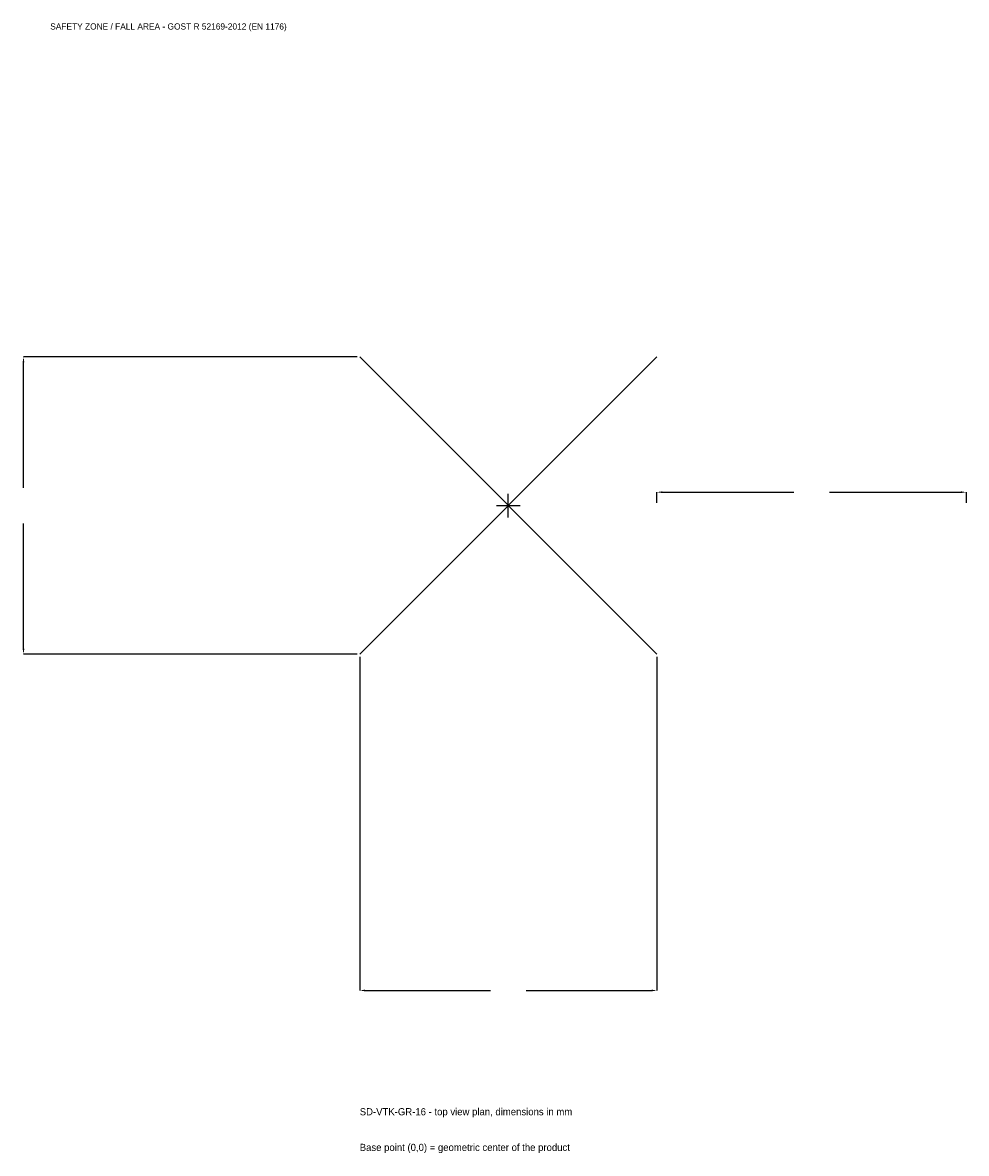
# Model space of a CAD drawing. Extents: x -2354 to 2220, y -3139 to 2340.
import ezdxf

# ---------------------------------------------------------------- set-up
doc = ezdxf.new("R2010")
doc.units = 0
for name, color, linetype in [('GP_MAF_zona_bezopasnosti', 1, 'Continuous'), ('ZSK_DANNYE', 3, 'Continuous'), ('ZSK_KONTUR', 7, 'Continuous'), ('ZSK_RAZMERY', 8, 'Continuous')]:
    doc.layers.add(name, color=color, linetype=linetype)
doc.dimstyles.new('ORION', dxfattribs={"dimtxt": 43.2, "dimasz": 25.92, "dimexe": 1.25, "dimexo": 12.96, "dimtad": 1, "dimcen": 2.5, "dimazin": 3, "dimtfac": 1, "dimtmove": 0, "dimatfit": 3})

# ---------------------------------------------------------------- blocks, each defined once
blk = doc.blocks.new('_CLOSEDFILLED')
at = {"color": 0, "linetype": 'BYBLOCK'}
blk.add_solid([(-1, 0.16), (0, 0), (-1, -0.16)], dxfattribs=at)
blk = doc.blocks.new('*D1')
for p, q in [((-720, -732.96), (-720, -2349.6)), ((720, -732.96), (720, -2349.6)), ((-694.08, -2349.6), (-86.4, -2349.6)), ((86.4, -2349.6), (694.08, -2349.6))]:
    blk.add_line(p, q)
at = {"layer": 'Defpoints'}
for p in [(-720, -720), (720, -720), (-720, -2349.6)]:
    blk.add_point(p, dxfattribs=at)
at = {"layer": 'ZSK_RAZMERY', "xscale": 25.919999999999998, "yscale": 25.919999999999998, "rotation": 180}
blk.add_blockref('_CLOSEDFILLED', (-720, -2349.6), dxfattribs=at)
at = {"layer": 'ZSK_RAZMERY', "xscale": 25.919999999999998, "yscale": 25.919999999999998}
blk.add_blockref('_CLOSEDFILLED', (720, -2349.6), dxfattribs=at)
blk = doc.blocks.new('*D2')
for p, q in [((-732.96, 720), (-2349.6, 720)), ((-2349.6, 86.4), (-2349.6, 694.08)), ((-2349.6, -694.08), (-2349.6, -86.4)), ((-732.96, -720), (-2349.6, -720))]:
    blk.add_line(p, q)
at = {"layer": 'Defpoints'}
for p in [(-720, 720), (-2349.6, -720), (-720, -720)]:
    blk.add_point(p, dxfattribs=at)
at = {"layer": 'ZSK_RAZMERY', "xscale": 25.919999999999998, "yscale": 25.919999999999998}
for p, rotation in [((-2349.6, 720), 90), ((-2349.6, -720), 270)]:
    blk.add_blockref('_CLOSEDFILLED', p, dxfattribs=dict(at, rotation=rotation))
blk = doc.blocks.new('*D3')
for p, q in [((720, 12.96), (720, 64.8)), ((745.92, 64.8), (1383.6, 64.8)), ((1556.4, 64.8), (2194.08, 64.8)), ((2220, 12.96), (2220, 64.8))]:
    blk.add_line(p, q)
at = {"layer": 'Defpoints'}
for p in [(720, 64.8), (720, 0), (2220, 0)]:
    blk.add_point(p, dxfattribs=at)
at = {"layer": 'ZSK_RAZMERY', "xscale": 25.919999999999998, "yscale": 25.919999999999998, "rotation": 180}
blk.add_blockref('_CLOSEDFILLED', (720, 64.8), dxfattribs=at)
at = {"layer": 'ZSK_RAZMERY', "xscale": 25.919999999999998, "yscale": 25.919999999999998}
blk.add_blockref('_CLOSEDFILLED', (2220, 64.8), dxfattribs=at)
blk = doc.blocks.new('B1')
at = {"layer": 'ZSK_KONTUR'}
for p, q in [((-720, -720), (720, 720)), ((-720, 720), (720, -720))]:
    blk.add_line(p, q, dxfattribs=at)
at = {"layer": 'ZSK_RAZMERY'}
for p, q in [((0, -57.6), (0, 57.6)), ((-57.6, 0), (57.6, 0))]:
    blk.add_line(p, q, dxfattribs=at)
at = {"layer": 'GP_MAF_zona_bezopasnosti', "color": 1}
blk.add_text('SAFETY ZONE / FALL AREA - GOST R 52169-2012 (EN 1176)', height=30.24, dxfattribs=at).set_placement((-2220, 2306.4))
at = {"layer": 'ZSK_RAZMERY'}
dim = blk.add_linear_dim(base=(-2349.6, -720), p1=(-720, -720), p2=(-720, 720), angle=90, dimstyle='ORION', dxfattribs=at)
dim.commit()
dim.dimension.update_dxf_attribs({"geometry": '*D2', "text_midpoint": (-2349.6, 0)})
for base, p1, p2, picture, middle in [((720, 64.8), (720, 0), (2220, 0), '*D3', (1470, 64.8)), ((-720, -2349.6), (-720, -720), (720, -720), '*D1', (0, -2349.6))]:
    dim = blk.add_linear_dim(base=base, p1=p1, p2=p2, dimstyle='ORION', dxfattribs=at)
    dim.commit()
    dim.dimension.update_dxf_attribs({"geometry": picture, "text_midpoint": middle})

msp = doc.modelspace()

# ---------------------------------------------------------------- block references
msp.add_blockref('B1', (0, 0))

# ---------------------------------------------------------------- texts
at = {"layer": 'ZSK_DANNYE', "color": 3}
msp.add_text('SD-VTK-GR-16 - top view plan, dimensions in mm', height=34.56, dxfattribs=at).set_placement((-720, -2954.4))
at = {"layer": 'ZSK_DANNYE', "color": 7}
msp.add_text('Base point (0,0) = geometric center of the product', height=34.56, dxfattribs=at).set_placement((-720, -3127.2))

doc.saveas('drawing.dxf')
